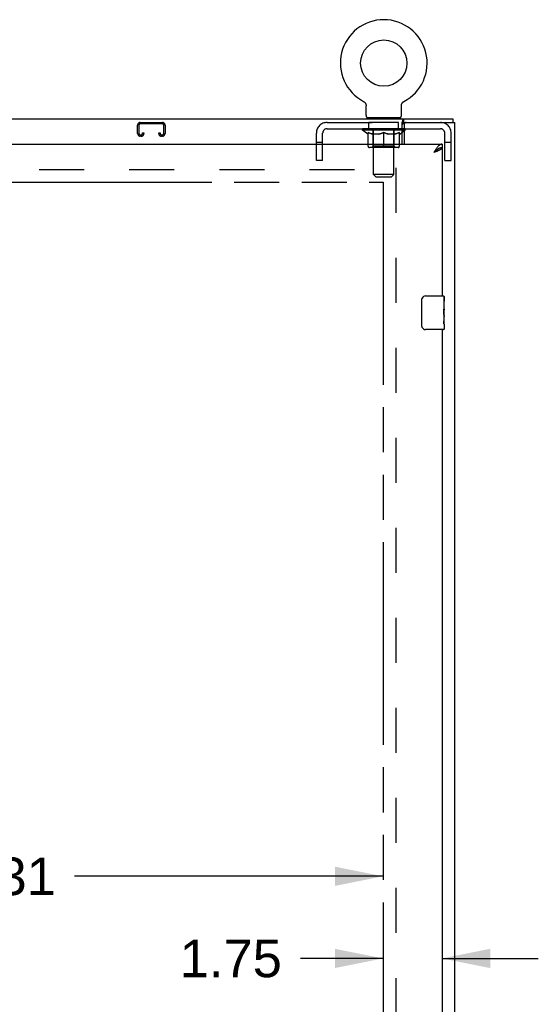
# Model space of a CAD drawing. Header units: inches. Extents: x 0 to 243, y 0 to 157.
# Tile 13 of 22: x 96 to 111, y 95 to 124. Entities that reach past the tile are written whole.
import ezdxf

# ---------------------------------------------------------------- set-up
doc = ezdxf.new("R2010")
doc.units = ezdxf.units.IN
doc.header["$LTSCALE"] = 13.357143
doc.header["$MEASUREMENT"] = 0
doc.linetypes.add('HIDDEN', pattern=[0.2, 0.1, -0.1])
doc.linetypes.add('PHANTOM', pattern=[0.8, 0.45, -0.05, 0.1, -0.05, 0.1, -0.05])
doc.layers.get('0').update_dxf_attribs({"linetype": 'CONTINUOUS'})
for name, color, linetype in [('02___PRT_ALL_AXES', 7, 'CONTINUOUS'), ('AVAILABLE_DOOR_SPACE', 7, 'CONTINUOUS'), ('DEFAULT_2', 8, 'HIDDEN'), ('DIMENSIONS', 7, 'CONTINUOUS')]:
    doc.layers.add(name, color=color, linetype=linetype)
doc.styles.get("Standard").update_dxf_attribs({"font": 'arial.ttf'})
doc.dimstyles.new('DIMSTYLE_2', dxfattribs={"dimtxt": 1.114286, "dimasz": 1.428571, "dimexe": 0.09, "dimexo": 0.07, "dimgap": 0.039, "dimtad": 0, "dimtih": 1, "dimtoh": 1, "dimzin": 4, "dimdsep": 46, "dimtxsty": 'Standard', "dimblk": '_FILLED', "dimblk1": '_FILLED', "dimblk2": '_FILLED', "dimcen": 0.09, "dimazin": 1, "dimtfac": 1, "dimtdec": 3, "dimtofl": 0, "dimtmove": 0, "dimatfit": 3, "dimldrblk": '_FILLED', "dimfxl": 1, "dimtolj": 1, "dimtzin": 4, "dimarcsym": 0})

# ---------------------------------------------------------------- blocks, each defined once
blk = doc.blocks.new('_FILLED')
at = {"color": 0, "linetype": 'ByBlock'}
blk.add_solid([(0, 0), (-1, 0.2), (-1, -0.2)], dxfattribs=at)
blk = doc.blocks.new('*D6')
at = {"layer": 'DIMENSIONS', "color": 2, "linetype": 'Continuous'}
for p, q in [((106.383, 95.91), (103.938, 95.91)), ((108.133, 95.91), (110.99, 95.91))]:
    blk.add_line(p, q, dxfattribs=at)
at = {"layer": 'DIMENSIONS', "color": 2, "linetype": 'Continuous', "xscale": 1.4285714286, "yscale": 1.4285714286, "zscale": 1.4285714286}
blk.add_blockref('_FILLED', (106.383, 95.91), dxfattribs=at)
at = {"layer": 'DIMENSIONS', "color": 2, "linetype": 'Continuous', "xscale": 1.4285714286, "yscale": 1.4285714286, "zscale": 1.4285714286, "rotation": 180}
blk.add_blockref('_FILLED', (108.133, 95.91), dxfattribs=at)
at = {"layer": 'DIMENSIONS', "color": 2, "linetype": 'Continuous', "insert": (103.381, 96.467), "char_height": 1.1143, "width": 3.02804, "attachment_point": 3, "line_spacing_factor": 0.9}
blk.add_mtext('1.75', dxfattribs=at)
blk = doc.blocks.new('*D7')
at = {"layer": 'DIMENSIONS', "color": 2, "linetype": 'Continuous'}
for p, q in [((83.07, 98.347), (92.222, 98.347)), ((106.383, 98.347), (97.23, 98.347))]:
    blk.add_line(p, q, dxfattribs=at)
at = {"layer": 'DIMENSIONS', "color": 2, "linetype": 'Continuous', "xscale": 1.4285714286, "yscale": 1.4285714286, "zscale": 1.4285714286, "rotation": 180}
blk.add_blockref('_FILLED', (83.07, 98.347), dxfattribs=at)
at = {"layer": 'DIMENSIONS', "color": 2, "linetype": 'Continuous', "xscale": 1.4285714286, "yscale": 1.4285714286, "zscale": 1.4285714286}
blk.add_blockref('_FILLED', (106.383, 98.347), dxfattribs=at)
at = {"layer": 'DIMENSIONS', "color": 2, "linetype": 'Continuous', "insert": (94.726, 98.904), "char_height": 1.1143, "width": 3.89379, "attachment_point": 2, "line_spacing_factor": 0.9}
blk.add_mtext('23.31', dxfattribs=at)

msp = doc.modelspace()

# ---------------------------------------------------------------- linework, layer by layer
at = {"color": 7, "linetype": 'Continuous'}
for p, q in [((105.804, 121.339), (105.804, 121.339)), ((105.804, 121.339), (105.808, 121.336)), ((105.805, 121.338), (105.807, 121.337)), ((105.808, 121.336), (105.813, 121.334)), ((105.813, 121.334), (105.817, 121.331)), ((105.817, 121.331), (105.822, 121.328)), ((105.821, 121.328), (105.826, 121.325)), ((105.826, 121.325), (105.83, 121.321)), ((105.83, 121.321), (105.834, 121.318)), ((105.834, 121.318), (105.837, 121.314)), ((105.837, 121.314), (105.841, 121.31)), ((105.841, 121.311), (105.845, 121.307)), ((105.845, 121.307), (105.848, 121.303)), ((105.848, 121.303), (105.851, 121.298)), ((105.851, 121.299), (105.854, 121.294)), ((105.854, 121.294), (105.857, 121.29)), ((105.857, 121.29), (105.86, 121.286)), ((105.86, 121.286), (105.863, 121.281)), ((105.863, 121.281), (105.865, 121.276)), ((105.865, 121.276), (105.867, 121.272)), ((105.867, 121.272), (105.869, 121.267)), ((105.869, 121.267), (105.871, 121.262)), ((105.871, 121.262), (105.873, 121.257)), ((105.873, 121.257), (105.875, 121.252)), ((105.875, 121.252), (105.876, 121.247)), ((106.931, 121.247), (106.932, 121.252)), ((106.932, 121.252), (106.934, 121.257)), ((106.934, 121.257), (106.936, 121.262)), ((106.936, 121.262), (106.938, 121.267)), ((106.938, 121.267), (106.94, 121.272)), ((106.94, 121.272), (106.942, 121.276)), ((106.942, 121.276), (106.944, 121.281)), ((106.944, 121.281), (106.947, 121.286)), ((106.947, 121.286), (106.95, 121.29)), ((106.95, 121.29), (106.953, 121.294)), ((106.953, 121.294), (106.956, 121.299)), ((106.956, 121.298), (106.959, 121.303)), ((106.959, 121.303), (106.963, 121.307)), ((106.962, 121.307), (106.966, 121.311)), ((106.966, 121.31), (106.97, 121.314)), ((106.97, 121.314), (106.974, 121.318)), ((106.973, 121.318), (106.977, 121.321)), ((106.977, 121.321), (106.982, 121.325)), ((106.981, 121.325), (106.986, 121.328)), ((106.986, 121.328), (106.99, 121.331)), ((106.99, 121.331), (106.994, 121.334)), ((106.994, 121.334), (106.999, 121.336)), ((106.994, 121.334), (106.996, 121.334)), ((106.999, 121.336), (107.003, 121.339)), ((107, 121.337), (107.002, 121.338)), ((107.003, 121.339), (107.003, 121.339)), ((105.876, 121.247), (105.877, 121.242)), ((105.877, 121.242), (105.878, 121.237)), ((105.881, 120.919), (105.881, 121.212)), ((106.927, 121.226), (106.928, 121.232)), ((106.927, 121.221), (106.927, 121.226)), ((106.927, 121.216), (106.927, 121.221)), ((106.927, 121.216), (106.927, 121.221)), ((106.927, 121.212), (106.927, 121.216)), ((106.927, 120.919), (106.927, 121.212)), ((106.928, 121.232), (106.929, 121.237)), ((106.929, 121.237), (106.93, 121.242)), ((106.93, 121.242), (106.931, 121.247)), ((48.56, 120.82), (108.456, 120.82)), ((105.904, 120.85), (105.904, 120.82)), ((106.904, 120.85), (105.904, 120.85)), ((106.904, 120.85), (106.904, 120.82)), ((106.955, 120.07), (106.955, 120.723)), ((107.001, 120.716), (107.001, 120.82)), ((108.456, 120.82), (108.456, 120.716)), ((106.955, 120.529), (107.008, 120.529)), ((106.955, 120.483), (107.008, 120.483)), ((106.955, 120.426), (107.008, 120.463)), ((106.999, 120.523), (106.999, 120.529)), ((108.03, 119.937), (108.02, 119.931)), ((108.133, 120.07), (108.133, 119.966)), ((107.538, 114.67), (107.538, 115.47)), ((107.638, 115.57), (108.178, 115.57)), ((108.193, 115.555), (108.193, 115.416)), ((108.193, 115.185), (108.193, 115.154)), ((108.193, 114.988), (108.193, 114.955)), ((108.178, 114.57), (107.638, 114.57)), ((108.193, 114.731), (108.193, 114.585))]:
    msp.add_line(p, q, dxfattribs=at)
at = {"color": 3, "linetype": 'Continuous'}
for p, q in [((107.001, 120.716), (108.508, 120.716)), ((108.508, 48.924), (108.508, 120.716)), ((107.008, 120.654), (107.008, 120.07)), ((79.445, 120.07), (108.133, 120.07)), ((107.918, 119.835), (107.886, 119.824)), ((108.133, 119.966), (108.133, 115.57)), ((108.133, 114.57), (108.133, 85.32))]:
    msp.add_line(p, q, dxfattribs=at)
at = {"color": 7, "linetype": 'Continuous'}
for points in [[(105.878, 121.237), (105.879, 121.232), (105.88, 121.226), (105.88, 121.221)], [(105.879, 121.232), (105.88, 121.226), (105.88, 121.221), (105.88, 121.216), (105.881, 121.212)], [(106.955, 120.723), (106.956, 120.725), (106.958, 120.728), (106.959, 120.731), (106.96, 120.735), (106.962, 120.74), (106.963, 120.744), (106.964, 120.749), (106.966, 120.754), (106.967, 120.759)], [(106.967, 120.759), (106.969, 120.769), (106.97, 120.774), (106.971, 120.78), (106.973, 120.785), (106.974, 120.789), (106.976, 120.794), (106.977, 120.798), (106.979, 120.802), (106.981, 120.806), (106.982, 120.809), (106.984, 120.812), (106.987, 120.814), (106.989, 120.816), (106.991, 120.818), (106.994, 120.819), (106.996, 120.82), (106.998, 120.82), (107.001, 120.82)], [(108.02, 119.931), (108.009, 119.924), (107.999, 119.917), (107.989, 119.91), (107.978, 119.903), (107.968, 119.895), (107.958, 119.887), (107.948, 119.878), (107.937, 119.869), (107.927, 119.86), (107.917, 119.851), (107.907, 119.842), (107.896, 119.833), (107.886, 119.824)], [(108.017, 119.929), (108.013, 119.923), (108.008, 119.916), (108.001, 119.909), (107.994, 119.902), (107.987, 119.895), (107.979, 119.888), (107.97, 119.881), (107.961, 119.873), (107.951, 119.866), (107.941, 119.859), (107.93, 119.852), (107.919, 119.845), (107.908, 119.838), (107.897, 119.831), (107.886, 119.824)], [(108.133, 119.966), (108.122, 119.966), (108.112, 119.965), (108.102, 119.963), (108.091, 119.961), (108.081, 119.958), (108.071, 119.955), (108.061, 119.951), (108.05, 119.947), (108.04, 119.942), (108.03, 119.937)], [(107.538, 115.47), (107.538, 115.476), (107.538, 115.483), (107.539, 115.489), (107.541, 115.495), (107.542, 115.5), (107.544, 115.506)], [(107.544, 114.634), (107.542, 114.64), (107.541, 114.645), (107.539, 114.651), (107.538, 114.657), (107.538, 114.664), (107.538, 114.67)]]:
    msp.add_lwpolyline(points, dxfattribs=at)
at = {"color": 3, "linetype": 'Continuous'}
for points in [[(106.955, 120.66), (106.957, 120.661), (106.959, 120.661), (106.961, 120.662), (106.963, 120.663), (106.966, 120.665), (106.968, 120.666), (106.97, 120.668), (106.971, 120.67), (106.973, 120.672), (106.975, 120.675), (106.976, 120.677), (106.977, 120.68), (106.979, 120.683), (106.98, 120.685), (106.981, 120.688), (106.982, 120.691)], [(106.982, 120.691), (106.985, 120.697), (106.986, 120.7), (106.987, 120.703), (106.988, 120.705), (106.989, 120.707), (106.99, 120.709), (106.992, 120.711), (106.993, 120.713), (106.995, 120.714), (106.996, 120.715), (106.998, 120.716), (106.999, 120.716), (107.001, 120.716)], [(107.989, 119.974), (107.978, 119.96), (107.968, 119.947), (107.958, 119.933), (107.948, 119.918), (107.937, 119.903), (107.927, 119.887), (107.917, 119.872), (107.907, 119.856), (107.896, 119.84), (107.886, 119.824)], [(108.036, 119.883), (108.023, 119.877), (108.009, 119.871), (107.995, 119.865), (107.98, 119.859), (107.965, 119.853), (107.95, 119.847), (107.934, 119.841), (107.918, 119.835)], [(108.133, 120.07), (108.122, 120.069), (108.112, 120.068), (108.102, 120.065), (108.091, 120.062), (108.081, 120.057), (108.071, 120.051), (108.061, 120.045), (108.05, 120.037), (108.04, 120.028), (108.03, 120.019), (108.02, 120.009), (108.009, 119.998), (107.999, 119.986), (107.989, 119.974)], [(108.133, 119.966), (108.132, 119.96), (108.13, 119.954), (108.128, 119.948), (108.124, 119.942), (108.119, 119.936), (108.114, 119.93), (108.107, 119.924), (108.1, 119.919), (108.091, 119.913), (108.082, 119.907), (108.071, 119.901), (108.06, 119.895), (108.049, 119.889), (108.036, 119.883)]]:
    msp.add_lwpolyline(points, dxfattribs=at)
at = {"color": 7, "linetype": 'Continuous'}
msp.add_circle((106.404, 122.478), 0.688, dxfattribs=at)
for centre, radius, start, end in [((106.404, 122.478), 1.288, 297.7005, 242.2995), ((105.95, 120.919), 0.069, 180, 270), ((106.858, 120.919), 0.069, 270, 360), ((107.638, 115.47), 0.1, 90, 158.7946), ((108.178, 115.555), 0.015, 0, 90), ((107.638, 114.67), 0.1, 201.1999, 270), ((108.178, 114.585), 0.015, 270, 360)]:
    msp.add_arc(centre, radius, start, end, dxfattribs=at)
at = {"color": 3, "linetype": 'Continuous'}
msp.add_arc((107.071, 120.654), 0.0625, 90, 180, dxfattribs=at)
at = {"color": 7, "linetype": 'Continuous'}
msp.add_ellipse((106.404, 120.53), major_axis=(0.633, -0.019), ratio=0.052395, start_param=0.350657, end_param=0.499109, dxfattribs=at)
at = {"layer": '02___PRT_ALL_AXES', "color": 8, "linetype": 'HIDDEN'}
for p, q in [((105.966, 120.529), (105.966, 120.716)), ((106.841, 120.716), (105.966, 120.716)), ((106.841, 120.529), (106.841, 120.716)), ((106.841, 120.529), (105.966, 120.529))]:
    msp.add_line(p, q, dxfattribs=at)
at = {"layer": '02___PRT_ALL_AXES', "color": 7, "linetype": 'Continuous'}
for p, q in [((108.186, 115.416), (108.186, 115.185)), ((108.193, 115.416), (108.186, 115.416)), ((108.193, 114.991), (108.193, 115.555)), ((108.193, 115.248), (108.186, 115.248)), ((108.193, 115.185), (108.186, 115.185)), ((108.193, 115.149), (108.187, 115.149)), ((108.186, 114.955), (108.186, 114.819)), ((108.193, 114.955), (108.186, 114.955)), ((108.191, 115.018), (108.193, 115.018)), ((108.193, 114.731), (108.193, 114.988)), ((108.187, 114.787), (108.193, 114.787)), ((108.193, 114.731), (108.193, 114.585))]:
    msp.add_line(p, q, dxfattribs=at)
for points in [[(108.191, 115.016), (108.188, 115.049), (108.187, 115.061), (108.187, 115.074), (108.186, 115.086), (108.186, 115.099), (108.186, 115.112), (108.186, 115.125), (108.186, 115.138), (108.187, 115.15), (108.187, 115.162), (108.188, 115.174)], [(108.193, 114.988), (108.192, 114.997), (108.192, 115.006), (108.191, 115.016)], [(108.187, 114.782), (108.187, 114.791), (108.186, 114.8), (108.186, 114.809), (108.186, 114.819)], [(108.19, 114.758), (108.189, 114.765), (108.188, 114.773), (108.187, 114.782)], [(108.193, 114.731), (108.192, 114.734), (108.192, 114.739), (108.191, 114.744), (108.19, 114.758)]]:
    msp.add_lwpolyline(points, dxfattribs=at)
msp.add_ellipse((107.93, 115.154), major_axis=(0.263, 0), ratio=0.432808, start_param=0, end_param=0.179988, dxfattribs=at)
at = {"layer": 'AVAILABLE_DOOR_SPACE', "color": 4, "linetype": 'PHANTOM'}
for p, q in [((95.289, 118.945), (106.383, 118.945)), ((106.383, 118.945), (106.383, 50.695))]:
    msp.add_line(p, q, dxfattribs=at)
at = {"layer": 'DEFAULT_2', "color": 8, "linetype": 'HIDDEN'}
for p, q in [((105.811, 121.334), (105.813, 121.334)), ((99.181, 120.716), (99.834, 120.716)), ((99.834, 120.676), (99.181, 120.676)), ((104.721, 120.716), (107.001, 120.716)), ((106.091, 120.85), (106.091, 120.82)), ((106.104, 119.169), (106.104, 120.816)), ((106.704, 119.169), (106.704, 120.816)), ((106.716, 120.85), (106.716, 120.82)), ((99.101, 120.39), (99.101, 120.636)), ((99.141, 120.636), (99.141, 120.39)), ((99.249, 120.39), (99.249, 120.404)), ((99.249, 120.404), (99.289, 120.404)), ((99.289, 120.404), (99.289, 120.39)), ((99.726, 120.39), (99.726, 120.404)), ((99.726, 120.404), (99.766, 120.404)), ((99.766, 120.404), (99.766, 120.39)), ((99.874, 120.39), (99.874, 120.636)), ((99.914, 120.636), (99.914, 120.39)), ((104.404, 119.591), (104.404, 120.399)), ((104.591, 119.591), (104.591, 120.399)), ((104.721, 120.529), (106.955, 120.529)), ((105.77, 120.483), (105.77, 120.53)), ((106.955, 120.483), (105.77, 120.483)), ((105.93, 120.372), (105.77, 120.483)), ((105.78, 120.523), (105.78, 120.53)), ((105.789, 120.52), (105.789, 120.523)), ((105.789, 120.52), (107.019, 120.52)), ((105.797, 120.52), (105.797, 120.523)), ((105.798, 120.52), (105.798, 120.523)), ((105.808, 120.523), (105.808, 120.53)), ((105.825, 120.52), (105.825, 120.523)), ((105.827, 120.52), (105.827, 120.523)), ((105.855, 120.523), (105.855, 120.53)), ((105.87, 120.52), (105.87, 120.523)), ((105.872, 120.52), (105.872, 120.523)), ((106.077, 120.523), (105.875, 120.523)), ((105.918, 120.523), (105.918, 120.53)), ((105.92, 120.52), (105.92, 120.523)), ((105.921, 120.52), (105.921, 120.523)), ((105.924, 120.52), (105.924, 120.523)), ((105.931, 120.52), (105.931, 120.523)), ((105.931, 120.52), (105.931, 120.523)), ((105.934, 120.52), (105.934, 120.523)), ((105.938, 120.52), (105.938, 120.524)), ((105.94, 120.009), (105.94, 120.415)), ((105.942, 120.52), (105.942, 120.523)), ((105.956, 120.52), (105.956, 120.523)), ((105.974, 120.52), (105.974, 120.523)), ((105.975, 120.52), (105.975, 120.526)), ((105.995, 120.52), (105.995, 120.523)), ((105.995, 120.52), (105.995, 120.523)), ((105.997, 120.523), (105.997, 120.53)), ((106.006, 120.52), (106.006, 120.523)), ((106.01, 120.52), (106.01, 120.523)), ((106.02, 120.52), (106.02, 120.523)), ((106.031, 120.52), (106.031, 120.527)), ((106.046, 120.52), (106.046, 120.523)), ((106.049, 120.52), (106.049, 120.523)), ((106.077, 120.52), (106.077, 120.523)), ((106.144, 120.523), (106.082, 120.523)), ((106.087, 120.523), (106.087, 120.53)), ((106.091, 120.012), (106.091, 120.48)), ((106.094, 120.52), (106.094, 120.523)), ((106.098, 120.52), (106.098, 120.523)), ((106.104, 120.52), (106.104, 120.528)), ((106.109, 120.52), (106.109, 120.523)), ((106.119, 120.52), (106.119, 120.523)), ((106.144, 120.52), (106.144, 120.523)), ((106.219, 120.523), (106.159, 120.523)), ((106.18, 120.52), (106.18, 120.523)), ((106.187, 120.523), (106.187, 120.53)), ((106.191, 120.52), (106.191, 120.523)), ((106.193, 120.52), (106.193, 120.529)), ((106.196, 120.52), (106.196, 120.523)), ((106.203, 120.52), (106.203, 120.523)), ((106.219, 120.52), (106.219, 120.523)), ((106.299, 120.523), (106.245, 120.523)), ((106.258, 120.52), (106.258, 120.523)), ((106.289, 120.523), (106.404, 120.53)), ((106.294, 120.523), (106.294, 120.53)), ((106.294, 120.523), (106.294, 120.53)), ((106.294, 120.53), (106.294, 120.53)), ((106.294, 120.52), (106.294, 120.523)), ((106.298, 120.52), (106.298, 120.524)), ((106.299, 120.52), (106.299, 120.523)), ((106.299, 120.52), (106.299, 120.523)), ((106.383, 120.523), (106.335, 120.523)), ((106.34, 120.52), (106.34, 120.523)), ((106.383, 120.52), (106.383, 120.523)), ((106.401, 120.523), (106.401, 120.523)), ((106.401, 120.52), (106.401, 120.523)), ((106.401, 120.52), (106.401, 120.523)), ((106.404, 120.523), (106.404, 120.53)), ((106.404, 119.972), (106.404, 120.415)), ((106.406, 120.52), (106.406, 120.523)), ((106.406, 120.52), (106.406, 120.523)), ((106.406, 120.523), (106.406, 120.523)), ((106.408, 120.523), (106.473, 120.523)), ((106.424, 120.52), (106.424, 120.523)), ((106.44, 120.523), (106.44, 120.528)), ((106.44, 120.528), (106.518, 120.523)), ((106.462, 120.523), (106.462, 120.526)), ((106.467, 120.52), (106.467, 120.523)), ((106.508, 120.52), (106.508, 120.523)), ((106.508, 120.52), (106.508, 120.523)), ((106.508, 120.523), (106.563, 120.523)), ((106.509, 120.52), (106.509, 120.524)), ((106.513, 120.523), (106.513, 120.53)), ((106.513, 120.53), (106.514, 120.53)), ((106.513, 120.52), (106.513, 120.523)), ((106.514, 120.523), (106.514, 120.53)), ((106.549, 120.52), (106.549, 120.523)), ((106.589, 120.52), (106.589, 120.523)), ((106.589, 120.523), (106.648, 120.523)), ((106.604, 120.52), (106.604, 120.523)), ((106.611, 120.52), (106.611, 120.523)), ((106.614, 120.52), (106.614, 120.529)), ((106.616, 120.52), (106.616, 120.523)), ((106.62, 120.523), (106.62, 120.53)), ((106.627, 120.52), (106.627, 120.523)), ((106.663, 120.52), (106.663, 120.523)), ((106.663, 120.523), (106.725, 120.523)), ((106.688, 120.52), (106.688, 120.523)), ((106.699, 120.52), (106.699, 120.523)), ((106.703, 120.52), (106.703, 120.528)), ((106.709, 120.52), (106.709, 120.523)), ((106.713, 120.52), (106.713, 120.523)), ((106.716, 120.012), (106.716, 120.48)), ((106.72, 120.523), (106.72, 120.53)), ((106.73, 120.52), (106.73, 120.523)), ((106.73, 120.523), (106.932, 120.523)), ((106.758, 120.52), (106.758, 120.523)), ((106.761, 120.52), (106.761, 120.523)), ((106.776, 120.52), (106.776, 120.527)), ((106.788, 120.52), (106.788, 120.523)), ((106.797, 120.52), (106.797, 120.523)), ((106.801, 120.52), (106.801, 120.523)), ((106.811, 120.523), (106.811, 120.53)), ((106.812, 120.52), (106.812, 120.523)), ((106.812, 120.52), (106.812, 120.523)), ((106.832, 120.52), (106.832, 120.526)), ((106.833, 120.52), (106.833, 120.523)), ((106.851, 120.52), (106.851, 120.523)), ((106.865, 120.52), (106.865, 120.523)), ((106.867, 120.009), (106.867, 120.415)), ((106.87, 120.52), (106.87, 120.524)), ((106.873, 120.52), (106.873, 120.523)), ((106.876, 120.52), (106.876, 120.523)), ((106.876, 120.52), (106.876, 120.523)), ((106.878, 120.372), (106.955, 120.426)), ((106.884, 120.52), (106.884, 120.523)), ((106.887, 120.52), (106.887, 120.523)), ((106.887, 120.52), (106.887, 120.523)), ((106.889, 120.523), (106.889, 120.53)), ((106.935, 120.52), (106.935, 120.523)), ((106.938, 120.52), (106.938, 120.523)), ((106.952, 120.523), (106.952, 120.53)), ((106.981, 120.52), (106.981, 120.523)), ((106.982, 120.52), (106.982, 120.523)), ((106.999, 120.529), (106.999, 120.53)), ((107.008, 120.529), (108.087, 120.529)), ((107.008, 120.463), (107.037, 120.483)), ((107.037, 120.483), (107.008, 120.483)), ((107.009, 120.52), (107.009, 120.523)), ((107.01, 120.52), (107.01, 120.523)), ((107.019, 120.52), (107.019, 120.523)), ((107.027, 120.523), (107.027, 120.53)), ((107.037, 120.483), (107.037, 120.53)), ((108.217, 119.591), (108.217, 120.399)), ((108.404, 119.591), (108.404, 120.399)), ((99.181, 120.35), (99.209, 120.35)), ((99.209, 120.31), (99.181, 120.31)), ((99.806, 120.35), (99.834, 120.35)), ((99.834, 120.31), (99.806, 120.31)), ((104.591, 120.121), (104.404, 120.121)), ((105.93, 120.372), (105.94, 120.372)), ((106.262, 120.372), (106.082, 120.372)), ((106.725, 120.372), (106.545, 120.372)), ((106.867, 120.372), (106.878, 120.372)), ((108.404, 120.121), (108.217, 120.121)), ((106.83, 119.972), (105.977, 119.972)), ((106.091, 120.012), (106.051, 119.972)), ((106.716, 120.012), (106.091, 120.012)), ((106.716, 120.012), (106.756, 119.972)), ((104.591, 119.591), (104.404, 119.591)), ((108.217, 119.591), (108.404, 119.591)), ((80.154, 119.32), (106.758, 119.32)), ((106.758, 119.372), (106.758, 50.268)), ((106.704, 119.169), (106.104, 119.169)), ((106.173, 119.1), (106.104, 119.169)), ((106.173, 119.1), (106.635, 119.1)), ((106.635, 119.1), (106.704, 119.169))]:
    msp.add_line(p, q, dxfattribs=at)
for points in [[(105.94, 120.415), (105.966, 120.405), (105.991, 120.396), (106.016, 120.388), (106.041, 120.382), (106.066, 120.376), (106.09, 120.372)], [(106.082, 120.372), (106.059, 120.376), (106.035, 120.382), (106.012, 120.389), (105.988, 120.396), (105.964, 120.405), (105.94, 120.414)], [(106.253, 120.372), (106.277, 120.376), (106.302, 120.382), (106.327, 120.389), (106.352, 120.397), (106.378, 120.406), (106.404, 120.415)], [(106.404, 120.414), (106.379, 120.404), (106.355, 120.396), (106.332, 120.388), (106.309, 120.382), (106.285, 120.376), (106.262, 120.372)], [(106.404, 120.415), (106.43, 120.405), (106.455, 120.396), (106.48, 120.389), (106.505, 120.382), (106.53, 120.376), (106.555, 120.372)], [(106.545, 120.372), (106.522, 120.376), (106.498, 120.382), (106.475, 120.389), (106.451, 120.396), (106.428, 120.404), (106.404, 120.414)], [(106.717, 120.372), (106.742, 120.376), (106.767, 120.382), (106.791, 120.389), (106.816, 120.396), (106.842, 120.405), (106.867, 120.415)], [(106.867, 120.414), (106.843, 120.405), (106.818, 120.396), (106.795, 120.389), (106.771, 120.382), (106.748, 120.376), (106.725, 120.372)]]:
    msp.add_lwpolyline(points, dxfattribs=at)
for centre, radius, start, end in [((99.181, 120.636), 0.08, 90, 180), ((99.181, 120.636), 0.04, 90, 180), ((99.834, 120.636), 0.08, 0, 90), ((99.834, 120.636), 0.04, 0, 90), ((104.721, 120.399), 0.317, 90, 180), ((106.069, 120.816), 0.0345, 0, 90), ((106.738, 120.816), 0.0345, 90, 180), ((108.087, 120.399), 0.317, 0, 90), ((99.181, 120.39), 0.08, 180, 270), ((99.181, 120.39), 0.04, 180, 270), ((99.209, 120.39), 0.08, 270, 360), ((99.209, 120.39), 0.04, 270, 360), ((99.806, 120.39), 0.08, 180, 270), ((99.806, 120.39), 0.04, 180, 270), ((99.834, 120.39), 0.08, 270, 360), ((99.834, 120.39), 0.04, 270, 360), ((104.721, 120.399), 0.13, 90, 180), ((106.051, 120.48), 0.0398, 0, 90), ((106.756, 120.48), 0.0398, 90, 180), ((108.087, 120.399), 0.13, 0, 90), ((105.977, 120.009), 0.0371, 180, 270), ((106.83, 120.009), 0.0371, 270, 360)]:
    msp.add_arc(centre, radius, start, end, dxfattribs=at)
for centre, major_axis, ratio, start_param, end_param in [((106.404, 120.53), (0.633, 0.007), 0.05963, 2.96643, 3.140963), ((105.75, 120.518), (0.198, 0), 0.060556, 0.430652, 1.470503), ((106.404, 120.53), (0.633, 0), 0.060556, 3.141593, 3.316126), ((105.75, 120.511), (0.198, 0.002), 0.05963, 1.376596, 1.469874), ((106.404, 120.53), (0.633, 0.013), 0.05688, 2.791345, 2.965878), ((105.726, 120.518), (0.198, 0.002), 0.05963, 0.25549, 1.295341), ((105.795, 120.518), (0.198, -0.002), 0.05963, 0.605815, 1.645666), ((106.404, 120.53), (0.633, -0.007), 0.05963, -2.96643, -2.791898), ((105.795, 120.511), (0.198, 0), 0.060556, 1.551758, 1.645036), ((105.726, 120.511), (0.198, 0.004), 0.05688, 1.20151, 1.294789), ((105.796, 120.514), (0.164, 0.002), 0.05963, 1.065228, 1.614276), ((105.776, 120.514), (0.164, 0.003), 0.05688, 0.890143, 1.43919), ((105.834, 120.514), (0.164, 0), 0.060556, 1.240391, 1.789438), ((106.404, 120.53), (0.633, 0.019), 0.052395, 2.616403, 2.790936), ((105.722, 120.518), (0.198, 0.004), 0.05688, 0.080405, 1.120256), ((105.857, 120.518), (0.198, -0.004), 0.05688, 0.7809, 1.820751), ((106.404, 120.53), (0.633, -0.013), 0.05688, -2.791345, -2.616812), ((105.857, 120.511), (0.198, -0.002), 0.05963, 1.72692, 1.820198), ((105.722, 120.511), (0.198, 0.006), 0.052395, 1.026568, 1.119847), ((105.775, 120.514), (0.164, 0.005), 0.052395, 0.715201, 1.264248), ((105.89, 120.514), (0.164, -0.002), 0.05963, 1.415553, 1.9646), ((106.404, 120.53), (0.633, 0.025), 0.046319, 2.441654, 2.616187), ((105.937, 120.518), (0.198, -0.006), 0.052395, 0.955842, 1.995693), ((106.404, 120.53), (0.633, -0.019), 0.052395, -2.616403, -2.44187), ((105.739, 120.518), (0.198, 0.006), 0.052395, -0.094537, 0.945314), ((105.937, 120.511), (0.198, -0.004), 0.05688, 1.902006, 1.995284), ((105.739, 120.511), (0.198, 0.008), 0.046319, 0.851819, 0.945098), ((105.794, 120.514), (0.164, 0.006), 0.046319, 0.540452, 1.089499), ((105.961, 120.514), (0.164, -0.003), 0.05688, 1.590638, 2.139686), ((106.404, 120.53), (0.633, 0.029), 0.038841, 2.267123, 2.441656), ((106.03, 120.518), (0.198, -0.008), 0.046319, 1.130591, 2.170442), ((106.404, 120.53), (0.633, -0.025), 0.046319, -2.441654, -2.267121), ((105.777, 120.518), (0.198, 0.008), 0.046319, -0.269286, 0.770565), ((106.03, 120.511), (0.198, -0.006), 0.052395, 2.076947, 2.170226), ((105.777, 120.511), (0.198, 0.009), 0.038841, 0.677289, 0.770567), ((105.831, 120.514), (0.164, 0.008), 0.038841, 0.365921, 0.914969), ((106.045, 120.514), (0.164, -0.005), 0.052395, 1.76558, 2.314627), ((106.404, 120.53), (0.633, 0.033), 0.030195, 2.09281, 2.267343), ((106.135, 120.518), (0.198, -0.009), 0.038841, 1.305122, 2.344973), ((106.404, 120.53), (0.633, -0.029), 0.038841, -2.267123, -2.092591), ((105.833, 120.518), (0.198, 0.009), 0.038841, -0.443817, 0.596034), ((106.135, 120.511), (0.198, -0.008), 0.046319, 2.251696, 2.344975), ((105.833, 120.511), (0.198, 0.01), 0.030195, 0.502975, 0.596254), ((105.885, 120.514), (0.164, 0.009), 0.030195, 0.191608, 0.740655), ((106.141, 120.514), (0.164, -0.006), 0.046319, 1.940329, 2.489376), ((105.906, 120.518), (0.198, 0.01), 0.030195, -0.61813, 0.421721), ((106.404, 120.53), (0.633, 0.036), 0.020645, 1.918687, 2.09322), ((106.248, 120.518), (0.198, -0.01), 0.030195, 1.479435, 2.519286), ((106.404, 120.53), (0.633, -0.033), 0.030195, -2.09281, -1.918277), ((106.248, 120.511), (0.198, -0.009), 0.038841, 2.426227, 2.519505), ((105.906, 120.511), (0.198, 0.011), 0.020645, 0.328852, 0.422131), ((105.955, 120.514), (0.164, 0.009), 0.020645, 0.017485, 0.566532), ((106.244, 120.514), (0.164, -0.008), 0.038841, 2.11486, 2.663907), ((105.995, 120.518), (0.198, 0.011), 0.020645, -0.792253, 0.247598), ((106.404, 120.53), (0.633, 0.038), 0.010478, 1.744704, 1.919237), ((106.365, 120.518), (0.198, -0.011), 0.020645, 1.653558, 2.693409), ((106.404, 120.53), (0.633, -0.036), 0.020645, -1.918687, -1.744154), ((106.365, 120.511), (0.198, -0.01), 0.030195, 2.60054, 2.693819), ((105.995, 120.511), (0.198, 0.012), 0.010478, 0.154869, 0.248148), ((106.039, 120.514), (0.164, 0.01), 0.010478, 6.126688, 6.675735), ((106.352, 120.514), (0.164, -0.009), 0.030195, 2.289173, 2.83822), ((106.096, 120.518), (0.198, 0.012), 0.010478, -0.966236, -0.000846), ((106.484, 120.518), (0.198, -0.012), 0.010478, 1.827541, 2.867392), ((106.404, 120.53), (0.633, -0.038), 0.010478, -1.744704, -1.563007), ((106.484, 120.511), (0.198, -0.011), 0.020645, 2.774664, 2.867942), ((106.462, 120.514), (0.164, -0.009), 0.020645, 2.463296, 3.012344), ((106.323, 120.518), (0.198, 0.012), 0.010478, 0.274201, 1.314052), ((106.237, 120.514), (0.164, 0.01), 0.010478, -0.000483, 0.504314), ((106.206, 120.511), (0.198, 0.012), 0.010478, 0.099668, 0.192946), ((106.404, 120.53), (0.633, 0.038), 0.010478, -1.571421, -1.396888), ((106.57, 120.514), (0.164, -0.01), 0.010478, 2.637279, 3.14189), ((106.601, 120.511), (0.198, -0.012), 0.010478, 2.74231, 2.948646), ((106.442, 120.518), (0.198, 0.011), 0.020645, 0.448184, 1.488034), ((106.345, 120.514), (0.164, 0.009), 0.020645, 0.129249, 0.678296), ((106.323, 120.511), (0.198, 0.011), 0.020645, 0.273651, 0.366929), ((106.711, 120.518), (0.198, -0.012), 0.010478, -3.140747, -2.175357), ((106.404, 120.53), (0.633, 0.036), 0.020645, -1.397439, -1.222906), ((106.404, 120.53), (0.633, -0.038), 0.010478, 1.222355, 1.396888), ((106.559, 120.518), (0.198, 0.01), 0.030195, 0.622307, 1.662158), ((106.455, 120.514), (0.164, 0.009), 0.030195, 0.303372, 0.852419), ((106.768, 120.514), (0.164, -0.01), 0.010478, 2.749043, 3.29809), ((106.812, 120.518), (0.198, -0.011), 0.020645, 2.893995, 3.933846), ((106.442, 120.511), (0.198, 0.01), 0.030195, 0.447774, 0.541052), ((106.812, 120.511), (0.198, -0.012), 0.010478, 2.893445, 2.986723), ((106.404, 120.53), (0.633, 0.033), 0.030195, -1.223315, -1.048783), ((106.404, 120.53), (0.633, -0.036), 0.020645, 1.048373, 1.222906), ((106.672, 120.518), (0.198, 0.009), 0.038841, 0.79662, 1.836471), ((106.563, 120.514), (0.164, 0.008), 0.038841, 0.477686, 1.026733), ((106.852, 120.514), (0.164, -0.009), 0.020645, 2.57506, 3.124108), ((106.901, 120.518), (0.198, -0.01), 0.030195, 2.719872, 3.759723), ((106.777, 120.518), (0.198, 0.008), 0.046319, 0.971151, 2.011002), ((106.559, 120.511), (0.198, 0.009), 0.038841, 0.622087, 0.715366), ((106.901, 120.511), (0.198, -0.011), 0.020645, 2.719462, 2.812741), ((106.404, 120.53), (0.633, 0.029), 0.038841, -1.049002, -0.874469), ((106.404, 120.53), (0.633, -0.033), 0.030195, 0.87425, 1.048783), ((106.666, 120.514), (0.164, 0.006), 0.046319, 0.652216, 1.201263), ((106.871, 120.518), (0.198, 0.006), 0.052395, 1.1459, 2.185751), ((106.922, 120.514), (0.164, -0.009), 0.030195, 2.400937, 2.949985), ((106.974, 120.518), (0.198, -0.009), 0.038841, 2.545558, 3.585409), ((106.762, 120.514), (0.164, 0.005), 0.052395, 0.826965, 1.376012), ((106.672, 120.511), (0.198, 0.008), 0.046319, 0.796618, 0.889896), ((106.974, 120.511), (0.198, -0.01), 0.030195, 2.545339, 2.638617), ((106.95, 120.518), (0.198, 0.004), 0.05688, 1.320842, 2.360692), ((106.404, 120.53), (0.633, 0.025), 0.046319, -0.874471, -0.699939), ((106.404, 120.53), (0.633, -0.029), 0.038841, 0.699936, 0.874469), ((107.031, 120.518), (0.198, -0.008), 0.046319, 2.371028, 3.410879), ((106.976, 120.514), (0.164, -0.008), 0.038841, 2.226624, 2.775671), ((107.013, 120.518), (0.198, 0.002), 0.05963, 1.495927, 2.535778), ((106.846, 120.514), (0.164, 0.003), 0.05688, 1.001907, 1.550954), ((107.068, 120.518), (0.198, -0.006), 0.052395, 2.196279, 3.23613), ((107.013, 120.514), (0.164, -0.006), 0.046319, 2.052093, 2.601141), ((106.777, 120.511), (0.198, 0.006), 0.052395, 0.971367, 1.064645), ((107.031, 120.511), (0.198, -0.009), 0.038841, 2.371026, 2.464304), ((107.057, 120.518), (0.198, 0), 0.060556, 1.671089, 2.71094), ((107.085, 120.518), (0.198, -0.004), 0.05688, 2.021337, 3.061188), ((106.404, 120.53), (0.633, 0.019), 0.052395, -0.699723, -0.52519), ((106.404, 120.53), (0.633, -0.025), 0.046319, 0.525406, 0.699939), ((107.081, 120.518), (0.198, -0.002), 0.05963, 1.846251, 2.886102), ((106.918, 120.514), (0.164, 0.002), 0.05963, 1.176993, 1.72604), ((107.032, 120.514), (0.164, -0.005), 0.052395, 1.877344, 2.426392), ((106.973, 120.514), (0.164, 0), 0.060556, 1.352155, 1.901202), ((107.031, 120.514), (0.164, -0.003), 0.05688, 1.702402, 2.25145), ((107.011, 120.514), (0.164, -0.002), 0.05963, 1.527317, 2.076364), ((106.871, 120.511), (0.198, 0.004), 0.05688, 1.146309, 1.239587), ((107.068, 120.511), (0.198, -0.008), 0.046319, 2.196495, 2.289773), ((106.404, 120.53), (0.633, 0.013), 0.05688, -0.524781, -0.350248), ((106.404, 120.53), (0.633, -0.019), 0.052395, 6.782294, 6.808375), ((106.95, 120.511), (0.198, 0.002), 0.05963, 1.321394, 1.414673), ((107.085, 120.511), (0.198, -0.006), 0.052395, 2.021746, 2.115024), ((106.404, 120.53), (0.633, 0.007), 0.05963, -0.349695, -0.175162), ((106.404, 120.53), (0.633, -0.013), 0.05688, 0.175715, 0.350248), ((107.013, 120.511), (0.198, 0), 0.060556, 1.496556, 1.589835), ((107.081, 120.511), (0.198, -0.004), 0.05688, 1.846804, 1.940083), ((107.057, 120.511), (0.198, -0.002), 0.05963, 1.671719, 1.764997), ((106.404, 120.53), (0.633, 0), 0.060556, -0.174533, 0), ((106.404, 120.53), (0.633, -0.007), 0.05963, 0.000629, 0.175162)]:
    msp.add_ellipse(centre, major_axis=major_axis, ratio=ratio, start_param=start_param, end_param=end_param, dxfattribs=at)

# ---------------------------------------------------------------- dimensions: what is measured, and where the dimension line sits
at = {"layer": 'DIMENSIONS', "color": 2, "linetype": 'Continuous'}
dim = msp.add_linear_dim(base=(83.07, 98.347), p1=(106.383, 118.945), p2=(83.07, 118.945), angle=180, dimstyle='DIMSTYLE_2', dxfattribs=at)
dim.commit()
dim.dimension.update_dxf_attribs({"geometry": '*D7', "text_midpoint": (94.604, 98.341), "dimtype": 160})
dim = msp.add_linear_dim(base=(108.133, 95.91), p1=(106.383, 118.945), p2=(108.133, 113.363), dimstyle='DIMSTYLE_2', dxfattribs=at)
dim.commit()
dim.dimension.update_dxf_attribs({"geometry": '*D6', "text_midpoint": (101.92, 95.904), "dimtype": 160})

doc.saveas('drawing.dxf')
